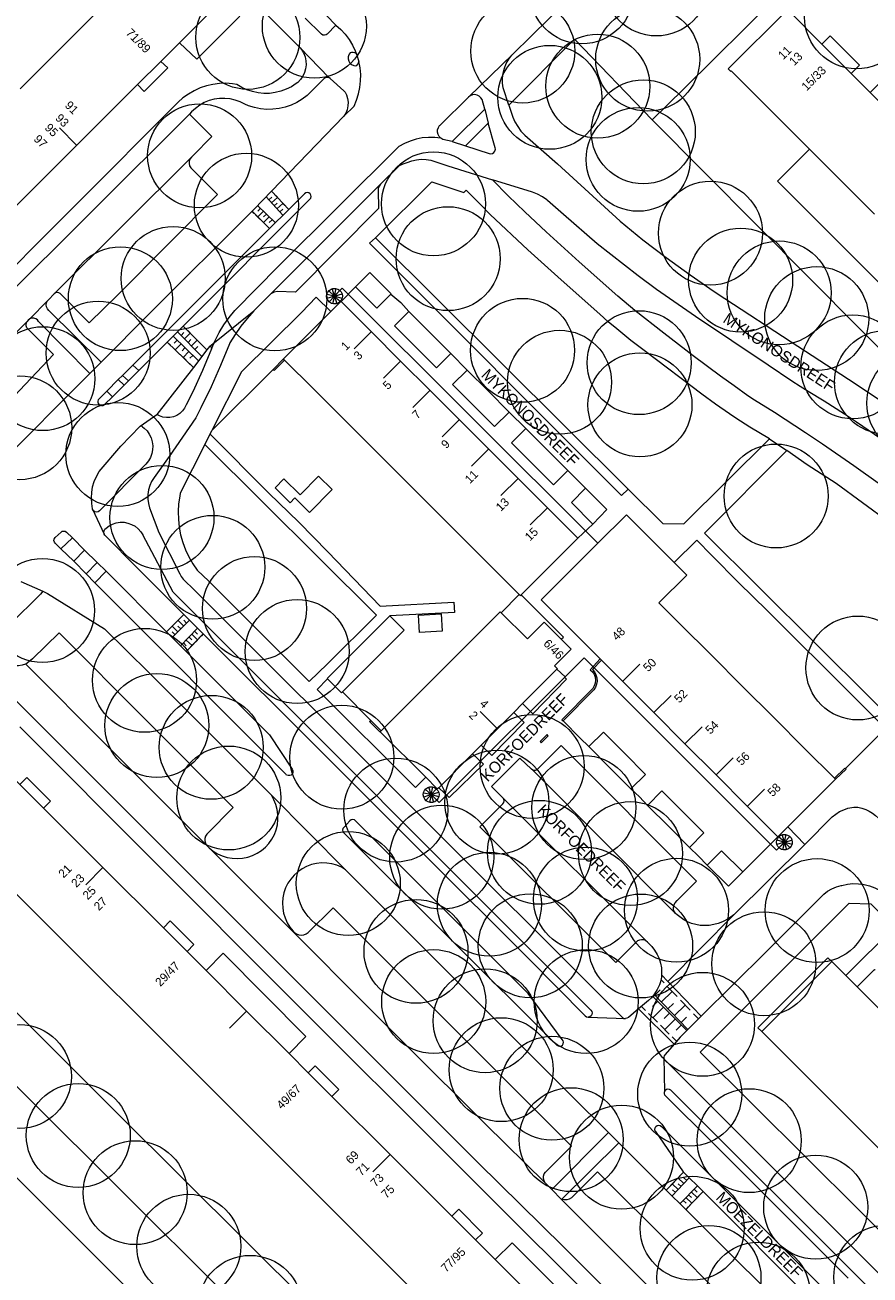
# Model space of a CAD drawing. Header units: metres. Extents: x 134994 to 136506, y 457393 to 459006.
# Tile 168 of 171: x 136345 to 136449, y 458680 to 458834. Entities that reach past the tile are written whole.
import ezdxf
from ezdxf.enums import TextEntityAlignment as Align

# ---------------------------------------------------------------- set-up
doc = ezdxf.new("R2010")
doc.units = ezdxf.units.M
for name, color, linetype, lineweight in [('B-WE-GR-BOOM-S', 250, 'Continuous', 13), ('B-WE-KG_BEBOUWING', 251, 'Continuous', 20), ('B-WE-KG_BEBOUWING TUSSENMUUR', 251, 'Continuous', 5), ('B-WE-KG_HUISNR', 251, 'Continuous', 5), ('B-WE-KG_ONDERGROND_REST', 251, 'Continuous', 5), ('B-WE-KG_STRAATNAAM', 251, 'Continuous', 5)]:
    doc.layers.add(name, color=color, linetype=linetype, lineweight=lineweight)
doc.styles.add('Styledgn000', font='dgn000.shx')

# ---------------------------------------------------------------- blocks, each defined once
blk = doc.blocks.new('SGR-BOOM_02')
blk.add_circle((0, 0), 6.4)

msp = doc.modelspace()

# ---------------------------------------------------------------- linework, layer by layer
at = {"layer": 'B-WE-KG_BEBOUWING', "flags": 128}
for points in [[(136344.15, 458811.75), (136351.53, 458819.13), (136359.02, 458826.61), (136361.87, 458829.46), (136364.17, 458831.76), (136369.49, 458837.07)], [(136354.4, 458835.91), (136344.58, 458826.09)], [(136449.73, 458810.64), (136441.73, 458818.63), (136432.08, 458828.28), (136432.04, 458828.23), (136431.72, 458828.55), (136439.06, 458835.85)], [(136439.33, 458835.5), (136443.24, 458831.58), (136446.85, 458827.98), (136449.2, 458825.63), (136449.27, 458825.55), (136452.82, 458822), (136453.84, 458823.04), (136450.22, 458826.67), (136449.2, 458825.63)], [(136443.24, 458831.58), (136444.27, 458832.62), (136447.89, 458829.01), (136446.85, 458827.98)], [(136383.99, 458799.83), (136383.22, 458800.55), (136384.22, 458801.53), (136415.67, 458770.11), (136408.69, 458763.14), (136414.89, 458756.94), (136415.97, 458755.86), (136416.11, 458755.72), (136418.73, 458753.1), (136422.56, 458749.26), (136426.4, 458745.42), (136430.24, 458741.58), (136434.07, 458737.74), (136437.84, 458733.97), (136437.92, 458734.05), (136439.04, 458735.17), (136444.92, 458741.04), (136444.79, 458741.18), (136441.16, 458744.8), (136437.32, 458748.64), (136433.49, 458752.48), (136429.65, 458756.32), (136425.81, 458760.16), (136423.19, 458762.78), (136426.61, 458766.2), (136425.05, 458767.75), (136424.67, 458768.14), (136419.18, 458773.62), (136415.67, 458770.11)], [(136382.97, 458776.73), (136380.19, 458773.91), (136378.38, 458775.7), (136377.79, 458775.11), (136375.95, 458776.93), (136377.04, 458778.03), (136379.03, 458776.07), (136381.3, 458778.37), (136382.97, 458776.73)], [(136411.16, 458758.31), (136411.43, 458758.56), (136406.25, 458763.75)], [(136393.59, 458761.27), (136396.4, 458761.43), (136396.52, 458759.27), (136393.71, 458759.11), (136393.59, 458761.27)], [(136437.92, 458734.05), (136438.67, 458733.3), (136437.68, 458732.31), (136413.97, 458756.02), (136396.13, 458738.2), (136395.15, 458739.17), (136395.87, 458739.92)], [(136400.84, 458670.17), (136383.16, 458687.85), (136365.49, 458705.53), (136347.82, 458723.2), (136330.01, 458741.01), (136329.98, 458741.04), (136336.94, 458748.01), (136342.31, 458742.64), (136344.53, 458740.42), (136347.45, 458737.49), (136354.76, 458730.18), (136362.21, 458722.73), (136365.12, 458719.82), (136367.45, 458717.49), (136372.43, 458712.5), (136377.66, 458707.27), (136380.03, 458704.9), (136382.95, 458701.99), (136390.11, 458694.83), (136397.7, 458687.24), (136400.63, 458684.31), (136403.05, 458681.9), (136407.79, 458677.15)], [(136486.67, 458676.4), (136481.21, 458681.85), (136480.5, 458682.56), (136484.57, 458686.65), (136484.2, 458687.01), (136483.95, 458686.76), (136481.23, 458689.46), (136481.48, 458689.71), (136478.53, 458692.64), (136478.17, 458692.28), (136478.28, 458692.17), (136474.58, 458688.46), (136473.76, 458689.29), (136471.69, 458691.36), (136447.58, 458715.48), (136446.2, 458716.86), (136444.46, 458718.6), (136444, 458719.06), (136435.38, 458710.43), (136435.84, 458709.97), (136478.19, 458667.63)], [(136380.03, 458704.9), (136380.88, 458705.76), (136383.79, 458702.85), (136382.95, 458701.99)]]:
    msp.add_lwpolyline(points, dxfattribs=at)
at = {"layer": 'B-WE-KG_BEBOUWING'}
for points in [[(136361.87, 458829.46), (136362.76, 458828.66), (136359.84, 458825.75), (136359.02, 458826.61)], [(136344.53, 458740.42), (136345.37, 458741.25), (136348.29, 458738.34), (136347.45, 458737.49)], [(136362.21, 458722.73), (136363.04, 458723.59), (136365.96, 458720.68), (136365.12, 458719.82)], [(136444.46, 458718.6), (136435.84, 458709.97)], [(136397.7, 458687.24), (136398.56, 458688.08), (136401.48, 458685.16), (136400.63, 458684.31)]]:
    msp.add_lwpolyline(points, dxfattribs=at)
at = {"layer": 'B-WE-KG_BEBOUWING', "flags": 128}
for points in [[(136385.84, 458801.69), (136388.47, 458799.07), (136390.2, 458800.8), (136390.23, 458800.83), (136387.6, 458803.45)], [(136382.82, 458798.66), (136383.99, 458799.83), (136384.06, 458799.9), (136387.79, 458796.17), (136391.4, 458792.55), (136395.02, 458788.94), (136398.63, 458785.33), (136402.25, 458781.71), (136405.86, 458778.09), (136409.47, 458774.48), (136413.22, 458770.73), (136406.25, 458763.75), (136406.15, 458763.65), (136405.98, 458763.82), (136402.39, 458767.41), (136398.77, 458771.02), (136395.16, 458774.64), (136391.54, 458778.25), (136387.93, 458781.87), (136384.31, 458785.48), (136380.7, 458789.09), (136377.12, 458792.67), (136376.98, 458792.82)], [(136394.99, 458796.06), (136397.56, 458793.48), (136395.81, 458791.71), (136393.23, 458794.3), (136390.64, 458796.88), (136392.39, 458798.65)], [(136402.17, 458788.87), (136404.77, 458786.27), (136402.97, 458784.49), (136400.38, 458787.08), (136397.79, 458789.66), (136399.59, 458791.44)], [(136409.4, 458781.64), (136411.97, 458779.06), (136410.22, 458777.29), (136407.64, 458779.88), (136405.05, 458782.46), (136406.81, 458784.24)], [(136414.16, 458776.9), (136416.79, 458774.25), (136415.04, 458772.47), (136412.41, 458775.12)], [(136400.25, 458744.19), (136396.1, 458740.01), (136395.94, 458739.85), (136395.87, 458739.92), (136394.48, 458741.3), (136388.88, 458746.9), (136388.99, 458747.01), (136396.26, 458754.28), (136403.65, 458761.67), (136403.77, 458761.55), (136407.01, 458758.34), (136409.05, 458760.4), (136411.16, 458758.31), (136412.4, 458757.07), (136410.35, 458755.01), (136410.68, 458754.68), (136410.61, 458754.61), (136406.4, 458750.37), (136405.32, 458749.28), (136403.31, 458747.27), (136401.31, 458745.25)], [(136382.38, 458753.41), (136384.11, 458751.68), (136384.23, 458751.8), (136391.82, 458759.4), (136390.05, 458761.17), (136382.34, 458753.45)], [(136418.96, 458744.24), (136421.53, 458741.65), (136419.74, 458739.86), (136417.16, 458742.46), (136414.58, 458745.06), (136416.37, 458746.85)], [(136426.16, 458737.01), (136428.72, 458734.44), (136426.97, 458732.64), (136424.39, 458735.24), (136421.8, 458737.83), (136423.55, 458739.63)], [(136429.14, 458730.48), (136431.76, 458727.87), (136433.53, 458729.63), (136430.91, 458732.24)]]:
    msp.add_lwpolyline(points, close=True, dxfattribs=at)
at = {"layer": 'B-WE-KG_BEBOUWING TUSSENMUUR'}
for p, q in [((136351.52, 458819.14), (136349.4, 458821.27)), ((136387.81, 458796.19), (136385.69, 458794.07)), ((136391.42, 458792.57), (136389.3, 458790.46)), ((136395.03, 458788.96), (136392.91, 458786.84)), ((136398.64, 458785.34), (136396.52, 458783.22)), ((136402.26, 458781.72), (136400.13, 458779.6)), ((136405.87, 458778.1), (136403.74, 458775.98)), ((136409.48, 458774.48), (136407.35, 458772.36)), ((136418.72, 458753.09), (136420.85, 458755.21)), ((136422.55, 458749.25), (136424.68, 458751.37)), ((136403.31, 458747.27), (136401.18, 458749.38)), ((136426.38, 458745.4), (136428.51, 458747.52)), ((136430.21, 458741.56), (136432.34, 458743.67)), ((136434.04, 458737.71), (136436.17, 458739.83)), ((136354.76, 458730.18), (136352.65, 458728.05)), ((136372.43, 458712.5), (136370.32, 458710.38)), ((136390.11, 458694.83), (136387.99, 458692.71))]:
    msp.add_line(p, q, dxfattribs=at)
at = {"layer": 'B-WE-KG_ONDERGROND_REST'}
for p, q in [((136381.66, 458832.81), (136379.66, 458834.79)), ((136379.02, 458831.14), (136382.57, 458827.46)), ((136385.98, 458830.33), (136386.25, 458829.46)), ((136399.74, 458825.05), (136405.2, 458830.36)), ((136382.74, 458827.35), (136382.57, 458827.46)), ((136401.76, 458823.57), (136397.76, 458819.57)), ((136401.76, 458823.57), (136402.18, 458821.83)), ((136340.33, 458797.97), (136365.43, 458822.95)), ((136375.52, 458813.49), (136384.4, 458822.69)), ((136402.18, 458821.83), (136399.37, 458819.04)), ((136376.36, 458804.22), (136391.19, 458818.98)), ((136397.76, 458819.57), (136399.37, 458819.04)), ((136365.64, 458817.66), (136348.75, 458800.83)), ((136365.82, 458817.82), (136365.64, 458817.66)), ((136388.92, 458814.32), (136375.45, 458800.85)), ((136388.32, 458807.74), (136395.25, 458814.63)), ((136374.83, 458812.77), (136376.91, 458810.5)), ((136375.17, 458812.39), (136375.54, 458812.72)), ((136375.51, 458812.02), (136376.24, 458812.7)), ((136375.52, 458813.49), (136375.83, 458813.15)), ((136375.52, 458813.49), (136377.62, 458811.21)), ((136375.99, 458812.97), (136376.49, 458812.43)), ((136373.37, 458810.74), (136373.11, 458810.99)), ((136375.27, 458808.86), (136373.11, 458810.99)), ((136375.98, 458809.57), (136373.8, 458811.71)), ((136374.16, 458811.36), (136373.81, 458811.01)), ((136374.52, 458811.01), (136373.81, 458810.3)), ((136377.62, 458811.21), (136375.27, 458808.86)), ((136375.84, 458811.66), (136376.21, 458812)), ((136376.18, 458811.3), (136376.91, 458811.97)), ((136376.51, 458810.93), (136376.88, 458811.27)), ((136376.66, 458812.25), (136377.16, 458811.7)), ((136377.33, 458811.52), (136377.62, 458811.21)), ((136374.08, 458810.04), (136373.55, 458810.56)), ((136374.79, 458809.34), (136374.26, 458809.86)), ((136374.87, 458810.66), (136374.52, 458810.3)), ((136375.23, 458810.31), (136374.53, 458809.6)), ((136375.58, 458809.96), (136375.23, 458809.6)), ((136375.27, 458808.86), (136358.45, 458792.06)), ((136375.27, 458808.86), (136374.97, 458809.16)), ((136419.39, 458776.76), (136388.32, 458807.74)), ((136371.01, 458798.79), (136376.36, 458804.22)), ((136384.06, 458799.9), (136385.84, 458801.69)), ((136375.45, 458800.85), (136373.34, 458798.72)), ((136383.26, 458800.54), (136382.31, 458800.76)), ((136383.26, 458800.54), (136382.33, 458800.26)), ((136383.26, 458800.54), (136382.55, 458801.21)), ((136383.26, 458800.54), (136382.59, 458799.84)), ((136383.26, 458800.54), (136382.98, 458801.47)), ((136383.26, 458800.54), (136383.03, 458799.6)), ((136383.26, 458800.54), (136383.48, 458801.48)), ((136383.26, 458800.54), (136383.92, 458801.24)), ((136383.26, 458800.54), (136384.19, 458800.82)), ((136383.26, 458800.54), (136383.96, 458799.87)), ((136383.26, 458800.54), (136384.2, 458800.31)), ((136383.26, 458800.54), (136383.53, 458799.61)), ((136347.93, 458799.95), (136345.74, 458797.76)), ((136367.89, 458794.34), (136373.34, 458798.72)), ((136345.42, 458797.44), (136335.72, 458787.82)), ((136345.74, 458797.76), (136345.42, 458797.44)), ((136345.74, 458797.76), (136345.74, 458797.76)), ((136362.67, 458794.89), (136364.64, 458796.86)), ((136366.5, 458792.57), (136363.38, 458795.6)), ((136363.93, 458796.15), (136366.94, 458793.13)), ((136364.37, 458795.71), (136364.73, 458796.06)), ((136364.64, 458796.86), (136364.97, 458796.52)), ((136364.64, 458796.86), (136367.56, 458793.92)), ((136364.8, 458795.28), (136365.51, 458795.98)), ((136365.19, 458796.31), (136365.83, 458795.66)), ((136362.67, 458794.89), (136359.17, 458791.38)), ((136363.06, 458794.51), (136362.67, 458794.89)), ((136365.89, 458791.77), (136362.67, 458794.89)), ((136364.02, 458793.58), (136363.3, 458794.28)), ((136363.88, 458795.11), (136363.53, 458794.76)), ((136364.36, 458794.65), (136363.66, 458793.93)), ((136364.84, 458794.18), (136364.49, 458793.82)), ((136365.23, 458794.85), (136365.58, 458795.2)), ((136365.65, 458794.42), (136366.36, 458795.12)), ((136366.04, 458795.45), (136366.68, 458794.8)), ((136366.08, 458793.99), (136366.44, 458794.34)), ((136366.9, 458794.59), (136367.56, 458793.92)), ((136367.89, 458794.34), (136367.56, 458793.92)), ((136364.98, 458792.65), (136364.26, 458793.35)), ((136365.32, 458793.71), (136364.62, 458793)), ((136365.8, 458793.25), (136365.45, 458792.89)), ((136367.56, 458793.92), (136365.89, 458791.77)), ((136397.56, 458793.48), (136399.59, 458791.44)), ((136335.16, 458773), (136353.13, 458791.03)), ((136354.54, 458792.43), (136353.13, 458791.03)), ((136358.45, 458792.06), (136357.18, 458790.79)), ((136357.9, 458790.1), (136359.17, 458791.38)), ((136359.17, 458791.38), (136358.45, 458792.06)), ((136365.89, 458791.77), (136361.38, 458785.97)), ((136365.89, 458791.77), (136365.22, 458792.41)), ((136368.17, 458783.99), (136375.72, 458791.5)), ((136356.63, 458790.27), (136355.22, 458788.84)), ((136357.36, 458789.59), (136355.92, 458788.16)), ((136357.18, 458790.79), (136356.63, 458790.27)), ((136356.63, 458790.27), (136357.36, 458789.59)), ((136357.9, 458790.1), (136357.18, 458790.79)), ((136357.9, 458790.1), (136357.36, 458789.59)), ((136355.22, 458788.84), (136355.92, 458788.16)), ((136359.33, 458784.52), (136361.38, 458785.97)), ((136404.77, 458786.27), (136406.81, 458784.24)), ((136367.3, 458782.27), (136367.94, 458783.54)), ((136367.94, 458783.54), (136368.17, 458783.99)), ((136411.97, 458779.06), (136414.16, 458776.9)), ((136353.49, 458774.29), (136354.91, 458771.23)), ((136415.04, 458772.47), (136413.22, 458770.73)), ((136363.41, 458764.07), (136359.65, 458771.13)), ((136350.99, 458770.78), (136349.58, 458769.44)), ((136349.58, 458769.44), (136351.16, 458767.9)), ((136352.5, 458769.26), (136350.99, 458770.78)), ((136352.5, 458769.26), (136351.16, 458767.9)), ((136351.16, 458767.9), (136352.68, 458766.36)), ((136354.05, 458767.74), (136352.5, 458769.26)), ((136352.68, 458766.36), (136354.05, 458767.74)), ((136352.68, 458766.36), (136353.76, 458765.24)), ((136353.76, 458765.24), (136355.15, 458766.66)), ((136355.15, 458766.66), (136354.05, 458767.74)), ((136355.15, 458766.66), (136362.58, 458759.21)), ((136344.66, 458765.4), (136347.35, 458764.22)), ((136405.98, 458763.82), (136403.77, 458761.55)), ((136362.58, 458759.21), (136364.71, 458761.34)), ((136363.02, 458759.64), (136363.55, 458760.18)), ((136363.29, 458758.5), (136365.41, 458760.64)), ((136363.73, 458760.36), (136364.26, 458760.89)), ((136364.7, 458759.92), (136363.99, 458760.62)), ((136364.44, 458761.07), (136364.71, 458761.34)), ((136365.06, 458760.28), (136364.7, 458760.63)), ((136364.71, 458761.34), (136367.1, 458758.94)), ((136362.58, 458759.21), (136362.84, 458759.46)), ((136362.58, 458759.21), (136365.02, 458756.76)), ((136363.99, 458759.21), (136363.29, 458759.91)), ((136363.64, 458758.85), (136363.29, 458759.2)), ((136364.35, 458759.56), (136363.99, 458759.91)), ((136366.39, 458759.65), (136364.32, 458757.47)), ((136365.02, 458756.76), (136367.1, 458758.94)), ((136365.69, 458758.91), (136366.41, 458758.22)), ((136366.03, 458759.27), (136366.39, 458758.92)), ((136367.1, 458758.94), (136366.84, 458758.67)), ((136364.66, 458757.83), (136365.02, 458757.48)), ((136365, 458758.19), (136365.73, 458757.5)), ((136365.3, 458757.05), (136365.02, 458756.76)), ((136365.35, 458758.55), (136365.71, 458758.2)), ((136365.98, 458757.77), (136365.47, 458757.23)), ((136366.67, 458758.49), (136366.16, 458757.95)), ((136400.96, 458693.81), (136338.93, 458755.81)), ((136355.33, 458745.14), (136345.26, 458755.24)), ((136375.49, 458739.09), (136360.45, 458754.17)), ((136381.12, 458752.12), (136382.38, 458753.41)), ((136393.21, 458740.02), (136381.12, 458752.12)), ((136384.23, 458751.8), (136387.72, 458748.29)), ((136370.79, 458737.57), (136360.01, 458748.42)), ((136387.72, 458748.29), (136388.99, 458747.01)), ((136446.15, 458742.36), (136451.06, 458747.28)), ((136407.66, 458742.15), (136425.25, 458724.51)), ((136393.21, 458740.02), (136394.48, 458741.3)), ((136375.49, 458739.09), (136384.63, 458729.9)), ((136395.16, 458739.15), (136394.21, 458739.35)), ((136395.16, 458739.15), (136394.24, 458738.85)), ((136395.16, 458739.15), (136394.45, 458739.8)), ((136395.16, 458739.15), (136394.51, 458738.43)), ((136395.16, 458739.15), (136394.87, 458740.07)), ((136395.16, 458739.15), (136394.95, 458738.2)), ((136395.16, 458739.15), (136395.37, 458740.09)), ((136395.16, 458739.15), (136396.08, 458739.44)), ((136395.16, 458739.15), (136395.45, 458738.22)), ((136395.16, 458739.15), (136396.11, 458738.94)), ((136404.01, 458738.72), (136421.79, 458720.97)), ((136437.84, 458733.97), (136433.53, 458729.63)), ((136438.64, 458733.3), (136437.94, 458733.97)), ((136438.64, 458733.3), (136438.37, 458734.23)), ((136438.64, 458733.3), (136438.87, 458734.24)), ((136438.64, 458733.3), (136439.31, 458733.99)), ((136439.04, 458735.17), (136441.14, 458733.02)), ((136441.14, 458733.02), (136432.4, 458724.34)), ((136438.64, 458733.3), (136437.7, 458733.53)), ((136438.64, 458733.3), (136437.7, 458733.03)), ((136438.64, 458733.3), (136437.96, 458732.6)), ((136438.64, 458733.3), (136438.4, 458732.36)), ((136438.64, 458733.3), (136439.57, 458733.56)), ((136438.64, 458733.3), (136438.9, 458732.37)), ((136438.64, 458733.3), (136439.33, 458732.62)), ((136438.64, 458733.3), (136439.58, 458733.06)), ((136432.4, 458724.34), (136424.27, 458716.14)), ((136423.43, 458716.37), (136423.82, 458715.96)), ((136424.22, 458715.54), (136425.43, 458714.28)), ((136422.27, 458714.13), (136421.89, 458713.81)), ((136426.64, 458710.12), (136422.43, 458714.29)), ((136422.61, 458714.54), (136426.75, 458710.23)), ((136422.68, 458714.47), (136423.35, 458715.11)), ((136423.49, 458713.63), (136424.83, 458714.91)), ((136421.55, 458712.56), (136421.03, 458713.08)), ((136423.04, 458713.7), (136422.39, 458713.04)), ((136423.77, 458712.97), (136422.46, 458711.66)), ((136424.3, 458712.78), (136424.97, 458713.42)), ((136425.11, 458711.94), (136426.44, 458713.22)), ((136425.84, 458713.85), (136427.05, 458712.59)), ((136414.48, 458711.75), (136419.06, 458711.57)), ((136423.01, 458711.11), (136421.92, 458712.2)), ((136424.5, 458712.25), (136423.85, 458711.59)), ((136425.23, 458711.53), (136423.92, 458710.21)), ((136425.91, 458711.1), (136426.58, 458711.74)), ((136427.45, 458712.17), (136428.06, 458711.53)), ((136424.47, 458709.67), (136423.38, 458710.75)), ((136425.96, 458710.8), (136425.31, 458710.14)), ((136425.36, 458708.78), (136424.84, 458709.31)), ((136423.81, 458706.8), (136423.88, 458702.53)), ((136416.98, 458697.54), (136418.25, 458696.28)), ((136418.25, 458696.28), (136411.2, 458689.3)), ((136400.96, 458693.81), (136411.42, 458683.5)), ((136424.1, 458690.43), (136426.23, 458692.67)), ((136425.97, 458692.4), (136426.23, 458692.67)), ((136426.23, 458692.67), (136428.63, 458690.27)), ((136410, 458690.51), (136409.18, 458691.34)), ((136424.58, 458690.94), (136425.1, 458691.48)), ((136424.81, 458689.73), (136426.93, 458691.96)), ((136425.57, 458690.52), (136424.84, 458691.21)), ((136425.27, 458691.67), (136425.79, 458692.22)), ((136426.26, 458691.25), (136425.53, 458691.94)), ((136425.91, 458690.89), (136425.55, 458691.23)), ((136427.92, 458690.97), (136425.78, 458688.77)), ((136426.61, 458691.62), (136426.24, 458691.96)), ((136411.2, 458689.3), (136410, 458690.51)), ((136424.1, 458690.43), (136424.41, 458690.75)), ((136426.49, 458688.06), (136424.1, 458690.43)), ((136425.22, 458690.16), (136424.86, 458690.5)), ((136428.63, 458690.27), (136426.49, 458688.06)), ((136426.51, 458689.52), (136427.23, 458688.82)), ((136426.85, 458689.86), (136427.21, 458689.52)), ((136427.18, 458690.21), (136427.9, 458689.52)), ((136427.52, 458690.56), (136427.88, 458690.21)), ((136428.16, 458689.78), (136427.65, 458689.25)), ((136428.63, 458690.27), (136428.32, 458689.95)), ((136428.63, 458690.27), (136462.93, 458655.94)), ((136426.17, 458689.17), (136426.53, 458688.82)), ((136426.8, 458688.38), (136426.49, 458688.06)), ((136427.48, 458689.08), (136426.97, 458688.56)), ((136411.42, 458683.5), (136452.07, 458642.88))]:
    msp.add_line(p, q, dxfattribs=at)
at = {"layer": 'B-WE-KG_ONDERGROND_REST', "flags": 128}
for points in [[(136379.02, 458831.14), (136374, 458836.18), (136367.34, 458842.71), (136342.48, 458867.52), (136331.97, 458878.03), (136331.44, 458878.48), (136330.86, 458878.87), (136330.24, 458879.19), (136329.58, 458879.44), (136329.23, 458879.54)], [(136435.59, 458847.75), (136433.5, 458849.84), (136433.35, 458849.99), (136432.83, 458850.43), (136432.26, 458850.8), (136431.65, 458851.1), (136431.01, 458851.33), (136430.32, 458851.52), (136429.62, 458851.66), (136429.5, 458851.66), (136428.8, 458851.66), (136428.09, 458851.57), (136427.4, 458851.41), (136426.74, 458851.16), (136426.1, 458850.85), (136425.51, 458850.47), (136424.96, 458850.02), (136411.97, 458837.03), (136405.2, 458830.36)], [(136439.06, 458835.85), (136437.54, 458837.29), (136426.25, 458826.06), (136422.35, 458822.25)], [(136369.49, 458837.07), (136371.62, 458835.02), (136366.3, 458829.72), (136364.17, 458831.76)], [(136381.11, 458836.22), (136382.28, 458835.11), (136383.42, 458833.91)], [(136383.42, 458833.91), (136382.37, 458832.82), (136382.22, 458832.71), (136382.02, 458832.67), (136381.83, 458832.7), (136381.66, 458832.81)], [(136383.42, 458833.91), (136384.02, 458833.38), (136384.57, 458832.79), (136385.05, 458832.15), (136385.47, 458831.46), (136385.82, 458830.74), (136385.98, 458830.33)], [(136379.02, 458831.14), (136379.2, 458830.91), (136379.45, 458830.49), (136379.63, 458830.03), (136379.73, 458829.54), (136379.75, 458829.05), (136379.7, 458828.55), (136379.56, 458828.08), (136379.35, 458827.63), (136379.08, 458827.22), (136378.73, 458826.86), (136378.55, 458826.72), (136377.95, 458826.34), (136377.32, 458826.02), (136376.65, 458825.78), (136375.97, 458825.61), (136375.26, 458825.52), (136374.55, 458825.51), (136373.85, 458825.58), (136373.16, 458825.73), (136372.48, 458825.96), (136371.84, 458826.26), (136371.24, 458826.63), (136370.72, 458826.71), (136369.9, 458826.76), (136369.09, 458826.74), (136368.28, 458826.63), (136367.49, 458826.45), (136366.72, 458826.18), (136365.98, 458825.85), (136365.27, 458825.44), (136364.61, 458824.97), (136364, 458824.43)], [(136422.35, 458822.25), (136412.78, 458832.19), (136404.73, 458824.07)], [(136384.4, 458822.69), (136385.67, 458823.94), (136385.98, 458824.68), (136386.23, 458825.45), (136386.39, 458826.25), (136386.47, 458827.05), (136386.48, 458827.86), (136386.4, 458828.67), (136386.25, 458829.46)], [(136385.98, 458830.33), (136385.92, 458830.43), (136385.78, 458830.51), (136385.55, 458830.56), (136385.36, 458830.56), (136385.18, 458830.49), (136385.05, 458830.35), (136384.99, 458830.16), (136384.95, 458830.03), (136384.95, 458829.76), (136385.02, 458829.49), (136385.16, 458829.25), (136385.37, 458829.07), (136385.62, 458828.94), (136385.81, 458828.92), (136385.99, 458828.97), (136386.14, 458829.1), (136386.23, 458829.27), (136386.25, 458829.46)], [(136404.73, 458824.07), (136404.02, 458826.18), (136403.94, 458826.79), (136403.93, 458827.4), (136404.01, 458828.02), (136404.17, 458828.61), (136404.4, 458829.18), (136404.7, 458829.72), (136405.07, 458830.21), (136405.2, 458830.36)], [(136382.57, 458827.46), (136382.36, 458827.49), (136382.16, 458827.45), (136382.03, 458827.37), (136379.89, 458825.25), (136379.27, 458824.79), (136378.61, 458824.4), (136377.92, 458824.08), (136377.19, 458823.83), (136376.44, 458823.66), (136375.68, 458823.57), (136374.91, 458823.55), (136374.15, 458823.62), (136373.4, 458823.77), (136372.66, 458823.99), (136372.22, 458824.17), (136371.64, 458824.46), (136371.03, 458824.68), (136370.4, 458824.83), (136369.75, 458824.9), (136369.11, 458824.89), (136368.46, 458824.79), (136367.83, 458824.62), (136367.23, 458824.38), (136366.67, 458824.06), (136366.14, 458823.67), (136365.67, 458823.23), (136365.43, 458822.95)], [(136382.74, 458827.35), (136384.4, 458825.84), (136384.56, 458825.65), (136384.68, 458825.42), (136384.72, 458825.33), (136384.86, 458824.89), (136384.93, 458824.43), (136384.91, 458823.97), (136384.82, 458823.51), (136384.64, 458823.08), (136384.4, 458822.69)], [(136396.35, 458819.99), (136396.15, 458820.2), (136396, 458820.45), (136395.94, 458820.74), (136395.95, 458821.03), (136396.04, 458821.31), (136396.2, 458821.55), (136396.25, 458821.61), (136399.74, 458825.05)], [(136401.76, 458823.57), (136401.42, 458824.78), (136401.28, 458824.98), (136401.07, 458825.18), (136400.81, 458825.3), (136400.53, 458825.36), (136400.24, 458825.33), (136399.97, 458825.22), (136399.74, 458825.05)], [(136300.3, 458750.3), (136300.27, 458750.35), (136298.41, 458753.41), (136298.14, 458754.03), (136297.94, 458754.67), (136297.82, 458755.33), (136297.77, 458756), (136297.81, 458756.67), (136297.93, 458757.34), (136298.12, 458757.98), (136298.39, 458758.6), (136298.74, 458759.18), (136299.14, 458759.71), (136299.4, 458760), (136301.79, 458762.31), (136307.63, 458768.12), (136324.02, 458784.52), (136331, 458791.4), (136338.77, 458799.16), (136364, 458824.43)], [(136404.73, 458824.07), (136405.22, 458822.58), (136405.46, 458822.02), (136405.81, 458821.42), (136406.21, 458820.87), (136406.68, 458820.37), (136410.69, 458816.85)], [(136365.43, 458822.95), (136368.14, 458820.21), (136365.82, 458817.82)], [(136399.37, 458819.04), (136402.3, 458818.12), (136402.51, 458818.09), (136402.71, 458818.13), (136402.89, 458818.25), (136403.01, 458818.42), (136403.06, 458818.63), (136403.03, 458818.82), (136402.18, 458821.83)], [(136422.35, 458822.25), (136460.84, 458783.49), (136472.43, 458771.77), (136479, 458765.16)], [(136396.35, 458819.99), (136395.59, 458820.08), (136394.82, 458820.09), (136394.06, 458820.03), (136393.31, 458819.88), (136392.57, 458819.65), (136391.86, 458819.35), (136391.19, 458818.98), (136391.19, 458818.98)], [(136397.76, 458819.57), (136396.61, 458819.85), (136396.35, 458819.99)], [(136457, 458803.37), (136453, 458799.47), (136437.79, 458814.7), (136441.73, 458818.63)], [(136365.64, 458817.66), (136365.47, 458817.43), (136365.38, 458817.16), (136365.37, 458816.87), (136365.43, 458816.59), (136365.58, 458816.34), (136365.66, 458816.25), (136368.87, 458813.05), (136356.61, 458800.76), (136353.06, 458797.24)], [(136388.92, 458814.32), (136391.24, 458816.64), (136391.7, 458816.84), (136392.22, 458817.02), (136392.79, 458817.22), (136393.36, 458817.35), (136393.94, 458817.41), (136394.53, 458817.39), (136395.11, 458817.29), (136397.19, 458816.61), (136402.69, 458814.87)], [(136410.69, 458816.85), (136418.42, 458809.76), (136421.21, 458807.49), (136424.09, 458805.3), (136427.03, 458803.18), (136430.01, 458801.12), (136431.3, 458800.26), (136439.45, 458794.91), (136447.33, 458789.79), (136450.33, 458787.79), (136453.36, 458785.71), (136456.59, 458783.44), (136458.22, 458782.27), (136459.84, 458781.07), (136461.77, 458779.58), (136463.67, 458778.05), (136465.93, 458776.13), (136469.54, 458772.95), (136472.07, 458770.65), (136473.34, 458769.51), (136475.47, 458767.64), (136476.1, 458767.05), (136477.25, 458765.99), (136477.29, 458765.96)], [(136388.92, 458814.32), (136388.75, 458814.09), (136388.65, 458813.82), (136388.63, 458813.61), (136388.68, 458811.34), (136378.45, 458801.03), (136376.2, 458801.1), (136375.84, 458801.03), (136375.5, 458800.88), (136375.45, 458800.85)], [(136395.25, 458814.63), (136399.17, 458813.29), (136399.47, 458813.61), (136401.14, 458811.92)], [(136450.46, 458777.32), (136447.17, 458779.65), (136443.31, 458782.31), (136441.24, 458783.71), (136437.41, 458786.22), (136434.96, 458787.75), (136434.15, 458788.28), (136432.44, 458789.48), (136430.75, 458790.71), (136427.41, 458793.21), (136423.8, 458795.97), (136420.23, 458798.77), (136418.15, 458800.54), (136413.38, 458804.76), (136409.33, 458808.46), (136406.68, 458810.94), (136404.64, 458812.9), (136402.69, 458814.87)], [(136450.52, 458782.97), (136447.53, 458785.01), (136446.02, 458786.01), (136443.52, 458787.61), (136441.54, 458788.8), (136440.56, 458789.41), (136439.57, 458790.06), (136436.63, 458792.06), (136427.68, 458798.04), (136422.9, 458801.36), (136420.64, 458803.04), (136415.57, 458807), (136411.46, 458810.58), (136409.47, 458812.34), (136409.38, 458812.41), (136408.84, 458812.79), (136408.26, 458813.1), (136407.64, 458813.34), (136402.69, 458814.87)], [(136364.64, 458796.86), (136380.22, 458812.47), (136380.34, 458812.62), (136380.39, 458812.8), (136380.36, 458812.99), (136380.26, 458813.16), (136380.1, 458813.27), (136379.9, 458813.3), (136379.71, 458813.26), (136379.56, 458813.14), (136377.62, 458811.21)], [(136375.52, 458813.49), (136373.36, 458811.25), (136373.11, 458810.99)], [(136373.11, 458810.99), (136360.52, 458798.44), (136354.54, 458792.43)], [(136419.39, 458776.76), (136423.66, 458772.54), (136426.24, 458772.5), (136436.82, 458782.97), (136434.4, 458784.4), (136432.67, 458785.5), (136431.87, 458786.04), (136430.17, 458787.24), (136428.48, 458788.47), (136421.54, 458793.71), (136419.75, 458795.09), (136417.99, 458796.52), (136416.95, 458797.4), (136415.93, 458798.32), (136411.16, 458802.56), (136407.07, 458806.23), (136402.43, 458810.62), (136401.14, 458811.92)], [(136419.39, 458776.76), (136418.59, 458776), (136387.57, 458807.07), (136388.32, 458807.74)], [(136348.75, 458800.83), (136348.06, 458800.09), (136347.93, 458799.95)], [(136353.06, 458797.24), (136349.48, 458800.87), (136349.31, 458800.97), (136349.11, 458801), (136348.91, 458800.95), (136348.75, 458800.83)], [(136382.82, 458798.66), (136380.99, 458800.4), (136379.19, 458798.55), (136371.82, 458791.21), (136368.17, 458783.99)], [(136382.29, 458800.52), (136382.32, 458800.79), (136382.43, 458801.05), (136382.61, 458801.26), (136382.84, 458801.41), (136383.11, 458801.5), (136383.39, 458801.5), (136383.65, 458801.42), (136383.89, 458801.28), (136384.07, 458801.07), (136384.19, 458800.81), (136384.23, 458800.54), (136384.2, 458800.3), (136384.09, 458800.05), (136383.92, 458799.83), (136383.69, 458799.67), (136383.43, 458799.59), (136383.15, 458799.58), (136382.88, 458799.65), (136382.64, 458799.79), (136382.46, 458799.99), (136382.33, 458800.24), (136382.29, 458800.52)], [(136390.2, 458800.8), (136391.43, 458799.75), (136392.39, 458798.65)], [(136354.54, 458792.43), (136348.11, 458798.78), (136347.93, 458798.97), (136347.82, 458799.21), (136347.78, 458799.46), (136347.82, 458799.72), (136347.93, 458799.95)], [(136373.34, 458798.72), (136372.51, 458797.81), (136371.73, 458796.85), (136371.02, 458795.84), (136370.38, 458794.79), (136370.32, 458794.67), (136369.23, 458792.01), (136368.06, 458789.37), (136366.82, 458786.77), (136366.2, 458785.54), (136362.89, 458780.81), (136361.06, 458778.2), (136360.75, 458777.73), (136360.52, 458777.22), (136360.36, 458776.68), (136360.27, 458776.12), (136360.27, 458775.56), (136360.35, 458775), (136360.5, 458774.46), (136361.63, 458771.42), (136364.2, 458766.36), (136364.4, 458766), (136364.64, 458765.7), (136366.05, 458764.31), (136418.69, 458711.71), (136418.86, 458711.6), (136419.06, 458711.57)], [(136368.13, 458794.06), (136368.56, 458795.08), (136369.07, 458796.07), (136369.64, 458797.01), (136370.29, 458797.92), (136370.99, 458798.77), (136371.01, 458798.79)], [(136335.72, 458787.82), (136336.45, 458788.12), (136337.15, 458787.86), (136340.34, 458784.56), (136348.66, 458793.35), (136345.69, 458796.35), (136345.55, 458796.46), (136345.4, 458796.66), (136345.32, 458796.9), (136345.32, 458797.15), (136345.39, 458797.4), (136345.42, 458797.44)], [(136345.74, 458797.76), (136345.54, 458797.6), (136345.42, 458797.44)], [(136353.13, 458791.03), (136346.84, 458797.42), (136346.69, 458797.62), (136346.48, 458797.77), (136346.24, 458797.84), (136345.98, 458797.84), (136345.74, 458797.76)], [(136367.89, 458794.34), (136368.01, 458794.34), (136368.11, 458794.26), (136368.15, 458794.14), (136368.13, 458794.06), (136367.03, 458791.38), (136365.8, 458788.76), (136365, 458787.16), (136364.8, 458786.76), (136364.54, 458786.41), (136364.22, 458786.1), (136363.84, 458785.86), (136363.43, 458785.7), (136363, 458785.6), (136362.56, 458785.59), (136362.12, 458785.66), (136361.7, 458785.8), (136361.38, 458785.97)], [(136376.98, 458792.82), (136375.69, 458791.53), (136375.72, 458791.5)], [(136377.12, 458792.67), (136375.83, 458791.39), (136375.72, 458791.5)], [(136355.22, 458788.84), (136354.24, 458787.86), (136354.18, 458787.79), (136354.12, 458787.6), (136354.14, 458787.41), (136354.23, 458787.23), (136354.38, 458787.11), (136354.57, 458787.06), (136354.76, 458787.09), (136354.93, 458787.19), (136355.92, 458788.16)], [(136353.49, 458774.29), (136353.48, 458774.34), (136353.37, 458775.01), (136353.33, 458775.7), (136353.37, 458776.38), (136353.49, 458777.06), (136353.69, 458777.71), (136353.97, 458778.34), (136354.31, 458778.93), (136356.97, 458782.08), (136359.33, 458784.52)], [(136359.33, 458784.52), (136359.42, 458784.56), (136359.53, 458784.55), (136359.62, 458784.47), (136359.83, 458784.3), (136360.18, 458783.95), (136360.46, 458783.54), (136360.68, 458783.1), (136360.82, 458782.62), (136360.89, 458782.13), (136360.87, 458781.63), (136360.78, 458781.15), (136360.61, 458780.68), (136360.36, 458780.25), (136360.05, 458779.86), (136354.39, 458774.15), (136354.33, 458774.09), (136354.16, 458773.98), (136353.96, 458773.95), (136353.76, 458774), (136353.6, 458774.12), (136353.49, 458774.29)], [(136367.94, 458783.54), (136375.18, 458776.3), (136378.87, 458772.7), (136382.42, 458769.07), (136388.89, 458762.37), (136397.94, 458762.87), (136398.02, 458761.58), (136390.05, 458761.17)], [(136367.3, 458782.27), (136364.28, 458776.3), (136364.21, 458775.92), (136364.07, 458774.97), (136364.01, 458774.01), (136364.04, 458773.04), (136364.14, 458772.08), (136364.32, 458771.13), (136364.58, 458770.21), (136364.92, 458769.3), (136365.33, 458768.43), (136365.81, 458767.59), (136366.36, 458766.8), (136367.79, 458765.44), (136380.15, 458753.09), (136382.38, 458755.28), (136388.42, 458761.27), (136367.3, 458782.27)], [(136436.82, 458782.97), (136438.92, 458781.54)], [(136469.26, 458757.07), (136465.03, 458761.15), (136462.48, 458763.47), (136459.91, 458765.76), (136457.63, 458767.74), (136455.31, 458769.68), (136453.41, 458771.2), (136451.47, 458772.69), (136445, 458777.46), (136441.45, 458779.77), (136438.92, 458781.54), (136428.81, 458771.37), (136456.22, 458744.09)], [(136354.91, 458771.23), (136354.86, 458771.43), (136354.89, 458771.64), (136354.99, 458771.83), (136355.14, 458771.96), (136355.52, 458772.25), (136355.95, 458772.48), (136356.4, 458772.63), (136356.88, 458772.7), (136357.36, 458772.69), (136357.84, 458772.6), (136358.29, 458772.44), (136358.71, 458772.2), (136359.08, 458771.9), (136359.4, 458771.53), (136359.65, 458771.13)], [(136349.58, 458769.44), (136348.91, 458770.1), (136348.78, 458770.25), (136348.73, 458770.44), (136348.76, 458770.63), (136348.86, 458770.8), (136349.6, 458771.49), (136349.73, 458771.58), (136349.92, 458771.62), (136350.12, 458771.58), (136350.28, 458771.47), (136350.99, 458770.78)], [(136364.71, 458761.34), (136358.98, 458767.08), (136354.99, 458771.11), (136354.91, 458771.23)], [(136425.05, 458767.75), (136427.84, 458770.49), (136429.71, 458768.59)], [(136451.06, 458747.28), (136447.2, 458751.18), (136436.53, 458761.81), (136433.03, 458765.22), (136429.71, 458768.59)], [(136365.02, 458756.76), (136375.25, 458746.5), (136378.04, 458742.27), (136378.12, 458742.1), (136378.13, 458741.9), (136378.07, 458741.72), (136377.93, 458741.57), (136377.75, 458741.49), (136377.55, 458741.49), (136377.37, 458741.57), (136377.31, 458741.62), (136353.76, 458765.24)], [(136347.35, 458764.22), (136347.07, 458763.86), (136343.33, 458760.13), (136342.65, 458759.47)], [(136347.35, 458764.22), (136347.76, 458763.99), (136347.94, 458763.91), (136354.95, 458759.56), (136360.45, 458754.17)], [(136363.41, 458764.07), (136414.76, 458712.64), (136414.81, 458712.6), (136414.93, 458712.45), (136414.97, 458712.26), (136414.94, 458712.06), (136414.84, 458711.9), (136414.67, 458711.79), (136414.48, 458711.75)], [(136345.26, 458755.24), (136345.22, 458755.23), (136344.8, 458755.08), (136344.36, 458755), (136343.91, 458755.01), (136343.47, 458755.09), (136343.05, 458755.26), (136342.67, 458755.49), (136342.33, 458755.79), (136342.11, 458756.22), (136341.95, 458756.69), (136341.88, 458757.18), (136341.88, 458757.68), (136341.96, 458758.17), (136342.12, 458758.64), (136342.35, 458759.08), (136342.65, 458759.47)], [(136360.01, 458748.42), (136349.37, 458759.08), (136346.09, 458755.88), (136345.64, 458755.5), (136345.26, 458755.24)], [(136367.1, 458758.94), (136367.88, 458758.16), (136380.99, 458745.07), (136394.14, 458731.96), (136407.25, 458718.83), (136414.13, 458711.91), (136414.29, 458711.79), (136414.48, 458711.75)], [(136415.97, 458755.86), (136414.74, 458754.54), (136415, 458754.28), (136415.2, 458753.97), (136415.33, 458753.62), (136415.37, 458753.26), (136415.34, 458752.89), (136415.23, 458752.54), (136415.05, 458752.22), (136414.94, 458752.08), (136411.25, 458748.38), (136411.39, 458748.24)], [(136416.11, 458755.72), (136415.02, 458754.56), (136415.26, 458754.26), (136415.44, 458753.91), (136415.55, 458753.53), (136415.57, 458753.14), (136415.52, 458752.76), (136415.39, 458752.39), (136415.18, 458752.06), (136415.1, 458751.96), (136411.39, 458748.24)], [(136410.61, 458754.61), (136411.65, 458753.67), (136411.58, 458753.61), (136411.81, 458753.38), (136407.65, 458749.12), (136406.4, 458750.37)], [(136388.88, 458746.9), (136388.85, 458746.87), (136387.58, 458748.15), (136387.72, 458748.29)], [(136405.32, 458749.28), (136406.62, 458748.04), (136402.61, 458743.99), (136401.31, 458745.25)], [(136411.39, 458748.24), (136413.51, 458746.11), (136414.58, 458745.06)], [(136450.57, 458641.38), (136438.23, 458653.76), (136398.82, 458693.16), (136377.53, 458714.4), (136344.53, 458747.52)], [(136408.56, 458745.69), (136408.7, 458745.55), (136409.57, 458746.4), (136409.43, 458746.54), (136408.56, 458745.69)], [(136355.33, 458745.14), (136370.13, 458730.3), (136373.31, 458727.08), (136392.08, 458708.31), (136401.85, 458698.57), (136409.18, 458691.34)], [(136425.25, 458724.51), (136425.11, 458724.72), (136425.04, 458724.84), (136425, 458724.98), (136424.98, 458725.24), (136425.02, 458725.49), (136425.03, 458725.52), (136425.2, 458725.84), (136425.44, 458726.1), (136427.82, 458728.49), (136411.14, 458745.2), (136408.22, 458742.25), (136408.1, 458742.17), (136407.97, 458742.12), (136407.85, 458742.11), (136407.66, 458742.15)], [(136400.25, 458744.19), (136401.58, 458742.92), (136397.37, 458738.78), (136396.1, 458740.01)], [(136407.66, 458742.15), (136407.51, 458742.27), (136406.05, 458743.64), (136402.6, 458740.16), (136404.01, 458738.72)], [(136444.79, 458741.18), (136446.08, 458742.43), (136446.15, 458742.36)], [(136444.92, 458741.04), (136446.22, 458742.29), (136446.15, 458742.36)], [(136370.79, 458737.57), (136367.59, 458734.34), (136367.55, 458734.29), (136367.39, 458734.05), (136367.3, 458733.77), (136367.3, 458733.47), (136367.37, 458733.19), (136367.52, 458732.94), (136367.84, 458732.61), (136368.33, 458732.21), (136368.87, 458731.88), (136369.45, 458731.61), (136370.06, 458731.42), (136370.68, 458731.31), (136371.32, 458731.28), (136371.95, 458731.32), (136372.57, 458731.45), (136373.17, 458731.65), (136373.74, 458731.93), (136374.28, 458732.27), (136374.76, 458732.68), (136375.19, 458733.15), (136375.56, 458733.67), (136375.86, 458734.23), (136376.08, 458734.82), (136376.23, 458735.44), (136376.3, 458736.07), (136376.3, 458736.71), (136376.21, 458737.33), (136376.04, 458737.95), (136375.8, 458738.53), (136375.49, 458739.09)], [(136394.19, 458739.12), (136394.23, 458739.4), (136394.34, 458739.65), (136394.51, 458739.87), (136394.74, 458740.02), (136395.01, 458740.1), (136395.29, 458740.1), (136395.55, 458740.03), (136395.79, 458739.88), (136395.97, 458739.67), (136396.09, 458739.42), (136396.13, 458739.15), (136396.1, 458738.91), (136395.99, 458738.65), (136395.82, 458738.44), (136395.59, 458738.28), (136395.33, 458738.19), (136395.05, 458738.18), (136394.78, 458738.25), (136394.55, 458738.4), (136394.36, 458738.6), (136394.24, 458738.85), (136394.19, 458739.12)], [(136421.79, 458720.97), (136421.57, 458721.14), (136421.44, 458721.21), (136421.31, 458721.25), (136421.18, 458721.27), (136421.05, 458721.28), (136420.78, 458721.23), (136420.56, 458721.13), (136420.37, 458720.99), (136417.87, 458718.47), (136401.16, 458735.18), (136403.99, 458738.01), (136404.12, 458738.18), (136404.16, 458738.37), (136404.12, 458738.55), (136404.01, 458738.72)], [(136421.8, 458737.83), (136420.82, 458738.87), (136419.74, 458739.86)], [(136441.14, 458733.02), (136444.53, 458736.42), (136444.97, 458736.75), (136445.43, 458737.06), (136445.94, 458737.29), (136446.46, 458737.47), (136446.68, 458737.53), (136447.18, 458737.6), (136447.68, 458737.59), (136448.18, 458737.5), (136448.65, 458737.33), (136449.08, 458737.13), (136449.49, 458736.88), (136449.86, 458736.59), (136450.21, 458736.27), (136450.82, 458735.65), (136450.88, 458735.71)], [(136384.4, 458735.11), (136384.3, 458734.97), (136384.26, 458734.79), (136384.29, 458734.61), (136384.4, 458734.45), (136410.64, 458708.29), (136410.77, 458708.2), (136410.95, 458708.16), (136411.14, 458708.19), (136411.31, 458708.3), (136411.41, 458708.47), (136411.44, 458708.66), (136411.39, 458708.85), (136411.27, 458709), (136407.11, 458714.68), (136385.86, 458735.94), (136385.7, 458736.04), (136385.51, 458736.08), (136385.31, 458736.04), (136385.15, 458735.92), (136384.4, 458735.11)], [(136437.67, 458733.28), (136437.7, 458733.55), (136437.81, 458733.81), (136437.99, 458734.02), (136438.22, 458734.17), (136438.49, 458734.26), (136438.76, 458734.26), (136439.03, 458734.18), (136439.27, 458734.03), (136439.45, 458733.83), (136439.56, 458733.57), (136439.6, 458733.3), (136439.58, 458733.06), (136439.47, 458732.81), (136439.3, 458732.59), (136439.07, 458732.43), (136438.81, 458732.34), (136438.53, 458732.34), (136438.26, 458732.41), (136438.02, 458732.55), (136437.83, 458732.75), (136437.71, 458733), (136437.67, 458733.28)], [(136407.62, 458649), (136388.07, 458668.51), (136356.59, 458699.84), (136330.48, 458725.87), (136322.73, 458733.64)], [(136429.14, 458730.48), (136428.08, 458731.56), (136426.97, 458732.64)], [(136384.63, 458729.9), (136384.12, 458730.2), (136383.54, 458730.45), (136382.93, 458730.62), (136382.3, 458730.72), (136381.67, 458730.74), (136381.04, 458730.67), (136380.43, 458730.53), (136379.83, 458730.31), (136379.27, 458730.02), (136378.75, 458729.66), (136378.28, 458729.23), (136377.87, 458728.76), (136377.52, 458728.23), (136377.24, 458727.66), (136377.04, 458727.06), (136376.91, 458726.44), (136376.86, 458725.81), (136376.89, 458725.18), (136377, 458724.56), (136377.19, 458723.96), (136377.45, 458723.38), (136377.78, 458722.84), (136378.18, 458722.35), (136378.33, 458722.17), (136378.58, 458721.99), (136378.88, 458721.87), (136379.18, 458721.84), (136379.49, 458721.88), (136379.78, 458722), (136380.03, 458722.19), (136383.09, 458725.23)], [(136416.98, 458697.54), (136412.35, 458702.13), (136404.43, 458710.08), (136389.95, 458724.54), (136384.63, 458729.9)], [(136428.38, 458711.85), (136436.37, 458719.76), (136443.05, 458726.44), (136443.48, 458726.88), (136443.96, 458727.25), (136444.48, 458727.55), (136445.04, 458727.79), (136445.63, 458727.95), (136445.71, 458727.96), (136446.39, 458728.11), (136447.07, 458728.19), (136447.76, 458728.18), (136448.44, 458728.1), (136449.11, 458727.93), (136449.75, 458727.69), (136450.36, 458727.38), (136450.93, 458727), (136451.45, 458726.55), (136451.59, 458726.42), (136454.44, 458723.44)], [(136409.18, 458691.34), (136409.05, 458691.59), (136408.98, 458691.88), (136408.99, 458692.17), (136409.08, 458692.44), (136409.24, 458692.67), (136412.45, 458695.84), (136383.09, 458725.23)], [(136500, 458635.91), (136478.52, 458657.27), (136454.36, 458681.49), (136428.27, 458707.45), (136446.62, 458725.78), (136449.27, 458725.72), (136452.18, 458722.85), (136446.2, 458716.86)], [(136432.4, 458724.34), (136431.96, 458724.03), (136431.5, 458723.73), (136431.01, 458723.48), (136430.5, 458723.29), (136429.95, 458723.15), (136429.39, 458723.05), (136428.82, 458723.02), (136428.25, 458723.05), (136427.73, 458723.14), (136427.21, 458723.29), (136426.72, 458723.49), (136426.24, 458723.72), (136425.44, 458724.33), (136425.25, 458724.51)], [(136421.79, 458720.97), (136422.3, 458720.45), (136422.64, 458719.98), (136422.96, 458719.47), (136423.2, 458718.96), (136423.38, 458718.41), (136423.49, 458717.84), (136423.52, 458717.26), (136423.51, 458716.94)], [(136377.66, 458707.27), (136379.74, 458709.36), (136369.55, 458719.61), (136367.45, 458717.49)], [(136447.58, 458715.48), (136449.73, 458717.62), (136449.8, 458717.55)], [(136423.51, 458716.94), (136423.49, 458716.67), (136423.37, 458716.1), (136423.25, 458715.72), (136422.99, 458715.15), (136422.66, 458714.62), (136422.27, 458714.13)], [(136423.51, 458716.94), (136424.27, 458716.14)], [(136424.27, 458716.14), (136428.38, 458711.85)], [(136381.47, 458666.01), (136345.3, 458702.05), (136333.36, 458713.98), (136285.8, 458666.41)], [(136420.69, 458712.79), (136419.43, 458711.72), (136419.26, 458711.61), (136419.06, 458711.57)], [(136421.89, 458713.81), (136420.69, 458712.79)], [(136425.07, 458708.44), (136420.69, 458712.79)], [(136425.82, 458709.3), (136428.38, 458711.85)], [(136425.07, 458708.44), (136423.95, 458707.16), (136423.85, 458706.99), (136423.81, 458706.8)], [(136425.82, 458709.3), (136425.07, 458708.44)], [(136500, 458630.47), (136423.99, 458706.42), (136423.97, 458706.45), (136423.85, 458706.61), (136423.81, 458706.8)], [(136446.5, 458679.59), (136429.84, 458696.26), (136424.02, 458702.05), (136423.93, 458702.15), (136423.86, 458702.34), (136423.88, 458702.53)], [(136472.14, 458653.94), (136472.3, 458653.82), (136472.48, 458653.77), (136472.68, 458653.8), (136472.85, 458653.9), (136472.96, 458654.06), (136473.01, 458654.25), (136472.97, 458654.45), (136472.86, 458654.61), (136424.66, 458702.75), (136424.5, 458702.85), (136424.3, 458702.88), (136424.12, 458702.83), (136423.97, 458702.7), (136423.88, 458702.53)], [(136410, 458690.51), (136416.98, 458697.54)], [(136426.23, 458692.67), (136426.2, 458692.7), (136422.79, 458697.65), (136422.74, 458697.71), (136422.68, 458697.9), (136422.71, 458698.1), (136422.8, 458698.27), (136422.96, 458698.39), (136423.15, 458698.43), (136423.34, 458698.4), (136423.51, 458698.3), (136444.33, 458677.43)], [(136424.1, 458690.43), (136421.16, 458693.35), (136420.06, 458694.48), (136418.25, 458696.28)], [(136343.11, 458693.04), (136354.2, 458681.89), (136361, 458675.14)], [(136412.42, 458689.5), (136415.62, 458692.69), (136424.94, 458683.4), (136430.64, 458677.69), (136443.84, 458664.54), (136454.18, 458654.2)], [(136412.42, 458689.5), (136412.14, 458689.33), (136411.84, 458689.24), (136411.52, 458689.23), (136411.21, 458689.29), (136411.2, 458689.3)], [(136450.51, 458650.05), (136428.4, 458672.07), (136411.2, 458689.3)], [(136460.85, 458653.78), (136452.4, 458662.23), (136428.07, 458686.5), (136426.49, 458688.06)], [(136413.28, 458671.65), (136415.32, 458673.74), (136405.12, 458683.97), (136403.05, 458681.9)]]:
    msp.add_lwpolyline(points, dxfattribs=at)

# ---------------------------------------------------------------- block references
at = {"layer": 'B-WE-GR-BOOM-S'}
for p in [(136422.87, 458838.99), (136413.71, 458838.02), (136380.78, 458833.79), (136447.52, 458834.94), (136372.59, 458832.41), (136406.43, 458830.73), (136421.81, 458829.72), (136415.67, 458826.4), (136409.76, 458825.03), (136421.27, 458820.78), (136366.66, 458817.83), (136420.64, 458817.39), (136372.41, 458811.74), (136395.45, 458811.91), (136429.53, 458808.31), (136397.24, 458805.16), (136363.4, 458802.73), (136433.25, 458802.52), (136356.9, 458800.23), (136375.91, 458800.21), (136437.99, 458800.94), (136442.61, 458797.78), (136406.41, 458793.87), (136354.16, 458793.53), (136420.75, 458792.35), (136447.05, 458791.83), (136347.35, 458790.38), (136410.96, 458789.94), (136451.2, 458789.94), (136420.86, 458787.16), (136455.17, 458787.37), (136344.51, 458784.34), (136356.59, 458781.04), (136437.62, 458775.93), (136362.02, 458773.28), (136368.27, 458767.15), (136347.31, 458761.83), (136373.41, 458762.08), (136378.66, 458756.78), (136447.69, 458754.75), (136359.88, 458753.23), (136361.4, 458747.67), (136368.09, 458744.98), (136384.16, 458743.76), (136407.58, 458742.63), (136370.24, 458738.74), (136390.8, 458737.25), (136403.23, 458738.23), (136413.96, 458737.57), (136396.45, 458731.45), (136408.49, 458732.05), (136419.68, 458731.89), (136384.96, 458728.2), (136414.16, 458726.29), (136402.32, 458725.65), (136425.36, 458724.91), (136442.66, 458724.87), (136407.36, 458720.54), (136420.94, 458720.51), (136393.29, 458719.85), (136436.11, 458718.33), (136395.47, 458713.66), (136414.24, 458713.66), (136401.8, 458711.31), (136428.56, 458710.86), (136403.78, 458705.28), (136344.47, 458704.44), (136410.02, 458702.99), (136426.98, 458702.26), (136351.72, 458697.17), (136412.38, 458696.66), (136434.31, 458696.54), (136418.59, 458694.5), (136358.73, 458690.13), (136442.49, 458688.35), (136427.29, 458685.75), (136365.32, 458683.53), (136429.35, 458679.68), (136451.13, 458679.74), (136435.42, 458677.63), (136372.87, 458676.01)]:
    msp.add_blockref('SGR-BOOM_02', p, dxfattribs=at)

# ---------------------------------------------------------------- texts
at = {"layer": 'B-WE-KG_HUISNR', "linetype": 'Continuous', "style": 'Styledgn000'}
for s, height, rotation, p in [('71/89', 1.054, 314.9845, (136360.37, 458830.75)), ('11', 1.054, 44.8295, (136439.22, 458831.08)), ('13', 1.054, 44.8372, (136440.59, 458830.34)), ('15/33', 1.054, 44.9767, (136443.49, 458828.62)), ('91', 1.054, 314.9767, (136351.47, 458823.21)), ('95', 1.054, 314.9767, (136348.99, 458820.45)), ('93', 1.054, 314.9767, (136350.3, 458821.64)), ('97', 1.054, 314.9767, (136347.63, 458819.06)), ('1', 1.05, 44.9302, (136384.87, 458794.71)), ('3', 1.05, 44.9457, (136386.43, 458793.53)), ('5', 1.05, 44.9457, (136390.01, 458789.88)), ('7', 1.05, 44.9457, (136393.62, 458786.27)), ('9', 1.05, 44.9457, (136397.19, 458782.61)), ('11', 1.054, 44.9457, (136400.67, 458778.86)), ('13', 1.054, 44.9457, (136404.48, 458775.44)), ('15', 1.054, 44.9457, (136408.05, 458771.78)), ('6/46', 1.054, 315.1704, (136411.21, 458756.1)), ('2', 1.05, 315.1859, (136400.65, 458748.64)), ('4', 1.05, 315.1704, (136401.97, 458750.06)), ('21', 1.054, 44.9922, (136350.64, 458730.29)), ('23', 1.054, 44.9922, (136352.22, 458729.13)), ('25', 1.054, 44.9922, (136353.63, 458727.62)), ('27', 1.054, 44.9922, (136355, 458726.27)), ('29/47', 1.054, 44.9922, (136363.94, 458718.32)), ('49/67', 1.054, 44.9922, (136378.88, 458703.19)), ('69', 1.054, 44.9922, (136386, 458695.04)), ('71', 1.054, 44.9922, (136387.28, 458693.6)), ('73', 1.054, 44.9922, (136389.05, 458692.23)), ('75', 1.054, 44.9922, (136390.38, 458690.83)), ('77/95', 1.054, 44.9922, (136399.12, 458683.11))]:
    msp.add_text(s, height=height, rotation=rotation, dxfattribs=at).set_placement(p, align=Align.MIDDLE_RIGHT)
for s, p in [('48', (136417.66, 458758.42)), ('50', (136421.49, 458754.58)), ('52', (136425.32, 458750.73)), ('54', (136429.15, 458746.89)), ('56', (136432.98, 458743.04)), ('58', (136436.81, 458739.19))]:
    msp.add_text(s, height=1.054, rotation=44.8837, dxfattribs=at).set_placement(p, align=Align.MIDDLE_LEFT)
at = {"layer": 'B-WE-KG_STRAATNAAM', "style": 'Styledgn000'}
for s, rotation, p in [('MYKONOSDREEF', 326.7173, (136430.96, 458797.4)), ('MYKONOSDREEF', 315.0146, (136401.23, 458790.72)), ('KORFOEDREEF', 45.248, (136402.12, 458740.64)), ('KORFOEDREEF', 315.0815, (136408.12, 458737.1)), ('MOEZELDREEF', 315, (136430.1, 458689.4))]:
    msp.add_text(s, height=1.4, rotation=rotation, dxfattribs=at).set_placement(p)

doc.saveas('drawing.dxf')
